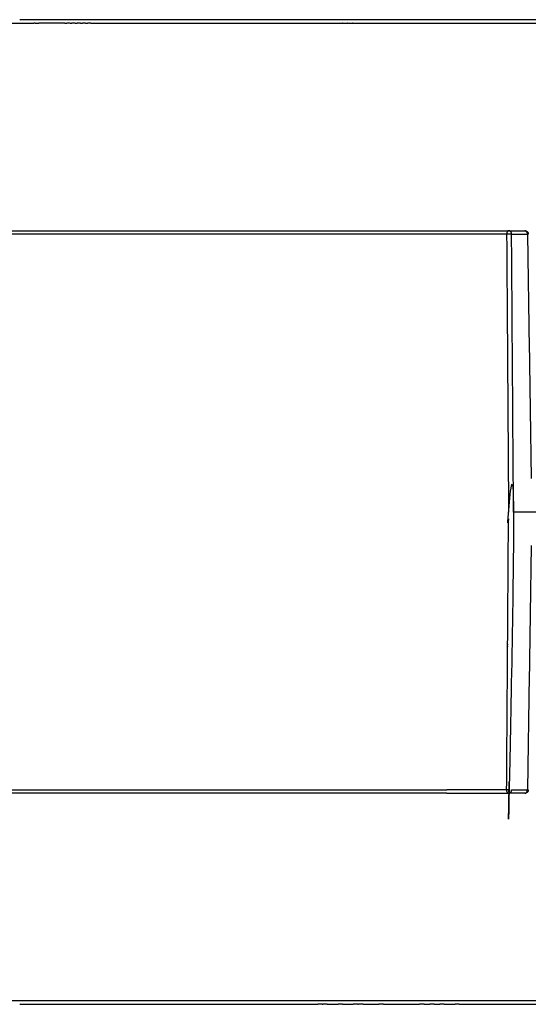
# Model space of a CAD drawing. Header units: millimetres. Extents: x 1996 to 2725, y 0 to 1624.
# Tile 2 of 6: x 2360 to 2502, y 0 to 274. Entities that reach past the tile are written whole.
import ezdxf

# ---------------------------------------------------------------- set-up
doc = ezdxf.new("R2010")
doc.units = ezdxf.units.MM
doc.header["$MEASUREMENT"] = 0
doc.layers.add('Crea2D$visibili$linee', color=7, linetype='Continuous', true_color=0x000000)
doc.layers.add('Default', color=7, linetype='Continuous', true_color=0x000000)

msp = doc.modelspace()

# ---------------------------------------------------------------- linework, layer by layer
at = {"layer": 'Crea2D$visibili$linee'}
for points, degree in [([(2361.55, 274.4), (2360.98, 274.4), (2360.41, 274.4)], 2), ([(2361.74, 274.4), (2361.64, 274.4), (2361.55, 274.4)], 2), ([(2363, 274.4), (2362.37, 274.4), (2361.74, 274.4)], 2), ([(2363.22, 274.4), (2363.11, 274.4), (2363, 274.4)], 2), ([(2364.45, 274.4), (2363.84, 274.4), (2363.22, 274.4)], 2), ([(2364.7, 274.4), (2364.57, 274.4), (2364.45, 274.4)], 2), ([(2365.9, 274.4), (2365.3, 274.4), (2364.7, 274.4)], 2), ([(2366.31, 274.4), (2366.11, 274.4), (2365.9, 274.4)], 2), ([(2367.35, 274.4), (2366.83, 274.4), (2366.31, 274.4)], 2), ([(2367.79, 274.4), (2367.57, 274.4), (2367.35, 274.4)], 2), ([(2368.8, 274.4), (2368.3, 274.4), (2367.79, 274.4)], 2), ([(2369.26, 274.4), (2369.03, 274.4), (2368.8, 274.4)], 2), ([(2370.26, 274.4), (2369.76, 274.4), (2369.26, 274.4)], 2), ([(2370.74, 274.4), (2370.5, 274.4), (2370.26, 274.4)], 2), ([(2371.71, 274.4), (2371.22, 274.4), (2370.74, 274.4)], 2), ([(2372.21, 274.4), (2371.96, 274.4), (2371.71, 274.4)], 2), ([(2373.16, 274.4), (2372.68, 274.4), (2372.21, 274.4)], 2), ([(2373.68, 274.4), (2373.42, 274.4), (2373.16, 274.4)], 2), ([(2374.61, 274.4), (2374.15, 274.4), (2373.68, 274.4)], 2), ([(2375.16, 274.4), (2374.88, 274.4), (2374.61, 274.4)], 2), ([(2376.06, 274.4), (2375.61, 274.4), (2375.16, 274.4)], 2), ([(2376.63, 274.4), (2376.34, 274.4), (2376.06, 274.4)], 2), ([(2377.51, 274.4), (2377.07, 274.4), (2376.63, 274.4)], 2), ([(2378.1, 274.4), (2377.8, 274.4), (2377.51, 274.4)], 2), ([(2378.95, 274.4), (2378.53, 274.4), (2378.1, 274.4)], 2), ([(2379.57, 274.4), (2379.26, 274.4), (2378.95, 274.4)], 2), ([(2380.4, 274.4), (2379.98, 274.4), (2379.57, 274.4)], 2), ([(2381.03, 274.4), (2380.72, 274.4), (2380.4, 274.4)], 2), ([(2381.85, 274.4), (2381.44, 274.4), (2381.03, 274.4)], 2), ([(2382.5, 274.4), (2382.18, 274.4), (2381.85, 274.4)], 2), ([(2383.3, 274.4), (2382.9, 274.4), (2382.5, 274.4)], 2), ([(2383.97, 274.4), (2383.63, 274.4), (2383.3, 274.4)], 2), ([(2384.74, 274.4), (2384.36, 274.4), (2383.97, 274.4)], 2), ([(2385.43, 274.4), (2385.09, 274.4), (2384.74, 274.4)], 2), ([(2386.19, 274.4), (2385.81, 274.4), (2385.43, 274.4)], 2), ([(2386.9, 274.4), (2386.54, 274.4), (2386.19, 274.4)], 2), ([(2387.64, 274.4), (2387.27, 274.4), (2386.9, 274.4)], 2), ([(2388.36, 274.4), (2388, 274.4), (2387.64, 274.4)], 2), ([(2389.08, 274.4), (2388.72, 274.4), (2388.36, 274.4)], 2), ([(2389.83, 274.4), (2389.45, 274.4), (2389.08, 274.4)], 2), ([(2390.53, 274.4), (2390.18, 274.4), (2389.83, 274.4)], 2), ([(2391.29, 274.4), (2390.91, 274.4), (2390.53, 274.4)], 2), ([(2391.97, 274.4), (2391.63, 274.4), (2391.29, 274.4)], 2), ([(2392.75, 274.4), (2392.36, 274.4), (2391.97, 274.4)], 2), ([(2393.41, 274.4), (2393.08, 274.4), (2392.75, 274.4)], 2), ([(2394.21, 274.4), (2393.81, 274.4), (2393.41, 274.4)], 2), ([(2394.86, 274.4), (2394.53, 274.4), (2394.21, 274.4)], 2), ([(2395.67, 274.4), (2395.26, 274.4), (2394.86, 274.4)], 2), ([(2396.3, 274.4), (2395.99, 274.4), (2395.67, 274.4)], 2), ([(2397.13, 274.4), (2396.71, 274.4), (2396.3, 274.4)], 2), ([(2397.74, 274.4), (2397.44, 274.4), (2397.13, 274.4)], 2), ([(2398.59, 274.4), (2398.16, 274.4), (2397.74, 274.4)], 2), ([(2399.18, 274.4), (2398.89, 274.4), (2398.59, 274.4)], 2), ([(2400.05, 274.4), (2399.61, 274.4), (2399.18, 274.4)], 2), ([(2400.62, 274.4), (2400.33, 274.4), (2400.05, 274.4)], 2), ([(2401.51, 274.4), (2401.06, 274.4), (2400.62, 274.4)], 2), ([(2402.06, 274.4), (2401.78, 274.4), (2401.51, 274.4)], 2), ([(2402.96, 274.4), (2402.51, 274.4), (2402.06, 274.4)], 2), ([(2403.5, 274.4), (2403.23, 274.4), (2402.96, 274.4)], 2), ([(2404.42, 274.4), (2403.96, 274.4), (2403.5, 274.4)], 2), ([(2404.93, 274.4), (2404.68, 274.4), (2404.42, 274.4)], 2), ([(2405.87, 274.4), (2405.4, 274.4), (2404.93, 274.4)], 2), ([(2406.37, 274.4), (2406.12, 274.4), (2405.87, 274.4)], 2), ([(2407.33, 274.4), (2406.85, 274.4), (2406.37, 274.4)], 2), ([(2407.81, 274.4), (2407.57, 274.4), (2407.33, 274.4)], 2), ([(2408.78, 274.4), (2408.29, 274.4), (2407.81, 274.4)], 2), ([(2409.24, 274.4), (2409.01, 274.4), (2408.78, 274.4)], 2), ([(2410.23, 274.4), (2409.74, 274.4), (2409.24, 274.4)], 2), ([(2410.68, 274.4), (2410.45, 274.4), (2410.23, 274.4)], 2), ([(2411.68, 274.4), (2411.18, 274.4), (2410.68, 274.4)], 2), ([(2412.11, 274.4), (2411.9, 274.4), (2411.68, 274.4)], 2), ([(2413.13, 274.4), (2412.62, 274.4), (2412.11, 274.4)], 2), ([(2413.54, 274.4), (2413.34, 274.4), (2413.13, 274.4)], 2), ([(2414.58, 274.4), (2414.06, 274.4), (2413.54, 274.4)], 2), ([(2414.97, 274.4), (2414.78, 274.4), (2414.58, 274.4)], 2), ([(2416.03, 274.4), (2415.5, 274.4), (2414.97, 274.4)], 2), ([(2416.41, 274.4), (2416.22, 274.4), (2416.03, 274.4)], 2), ([(2417.48, 274.4), (2416.94, 274.4), (2416.41, 274.4)], 2), ([(2417.84, 274.4), (2417.66, 274.4), (2417.48, 274.4)], 2), ([(2418.93, 274.4), (2418.38, 274.4), (2417.84, 274.4)], 2), ([(2419.27, 274.4), (2419.1, 274.4), (2418.93, 274.4)], 2), ([(2420.37, 274.4), (2419.82, 274.4), (2419.27, 274.4)], 2), ([(2420.7, 274.4), (2420.54, 274.4), (2420.37, 274.4)], 2), ([(2421.82, 274.4), (2421.26, 274.4), (2420.7, 274.4)], 2), ([(2422.13, 274.4), (2421.97, 274.4), (2421.82, 274.4)], 2), ([(2423.27, 274.4), (2422.7, 274.4), (2422.13, 274.4)], 2), ([(2423.56, 274.4), (2423.41, 274.4), (2423.27, 274.4)], 2), ([(2424.71, 274.4), (2424.13, 274.4), (2423.56, 274.4)], 2), ([(2424.98, 274.4), (2424.85, 274.4), (2424.71, 274.4)], 2), ([(2426.15, 274.4), (2425.57, 274.4), (2424.98, 274.4)], 2), ([(2426.41, 274.4), (2426.28, 274.4), (2426.15, 274.4)], 2), ([(2427.6, 274.4), (2427, 274.4), (2426.41, 274.4)], 2), ([(2427.84, 274.4), (2427.72, 274.4), (2427.6, 274.4)], 2), ([(2429.04, 274.4), (2428.44, 274.4), (2427.84, 274.4)], 2), ([(2429.26, 274.4), (2429.15, 274.4), (2429.04, 274.4)], 2), ([(2430.48, 274.4), (2429.87, 274.4), (2429.26, 274.4)], 2), ([(2430.69, 274.4), (2430.58, 274.4), (2430.48, 274.4)], 2), ([(2431.92, 274.4), (2431.3, 274.4), (2430.69, 274.4)], 2), ([(2432.11, 274.4), (2432.02, 274.4), (2431.92, 274.4)], 2), ([(2433.36, 274.4), (2432.74, 274.4), (2432.11, 274.4)], 2), ([(2433.54, 274.4), (2433.45, 274.4), (2433.36, 274.4)], 2), ([(2434.8, 274.4), (2434.17, 274.4), (2433.54, 274.4)], 2), ([(2434.96, 274.4), (2434.88, 274.4), (2434.8, 274.4)], 2), ([(2436.23, 274.4), (2435.6, 274.4), (2434.96, 274.4)], 2), ([(2436.38, 274.4), (2436.31, 274.4), (2436.23, 274.4)], 2), ([(2437.67, 274.4), (2437.03, 274.4), (2436.38, 274.4)], 2), ([(2437.81, 274.4), (2437.74, 274.4), (2437.67, 274.4)], 2), ([(2439.11, 274.4), (2438.46, 274.4), (2437.81, 274.4)], 2), ([(2439.23, 274.4), (2439.17, 274.4), (2439.11, 274.4)], 2), ([(2440.54, 274.4), (2439.89, 274.4), (2439.23, 274.4)], 2), ([(2440.65, 274.4), (2440.6, 274.4), (2440.54, 274.4)], 2), ([(2441.98, 274.4), (2441.31, 274.4), (2440.65, 274.4)], 2), ([(2442.07, 274.4), (2442.02, 274.4), (2441.98, 274.4)], 2), ([(2443.41, 274.4), (2442.74, 274.4), (2442.07, 274.4)], 2), ([(2443.49, 274.4), (2443.45, 274.4), (2443.41, 274.4)], 2), ([(2444.84, 274.4), (2444.17, 274.4), (2443.49, 274.4)], 2), ([(2444.91, 274.4), (2444.88, 274.4), (2444.84, 274.4)], 2), ([(2446.28, 274.4), (2445.59, 274.4), (2444.91, 274.4)], 2), ([(2446.33, 274.4), (2446.3, 274.4), (2446.28, 274.4)], 2), ([(2447.71, 274.4), (2447.02, 274.4), (2446.33, 274.4)], 2), ([(2447.74, 274.4), (2447.73, 274.4), (2447.71, 274.4)], 2), ([(2449.14, 274.4), (2448.44, 274.4), (2447.74, 274.4)], 2), ([(2449.16, 274.4), (2449.15, 274.4), (2449.14, 274.4)], 2), ([(2450.57, 274.4), (2449.86, 274.4), (2449.16, 274.4)], 2), ([(2450.58, 274.4), (2450.57, 274.4), (2450.57, 274.4)], 2), ([(2451.99, 274.4), (2451.28, 274.4), (2450.58, 274.4)], 2), ([(2452, 274.4), (2451.99, 274.4), (2451.99, 274.4)], 2), ([(2453.41, 274.4), (2452.7, 274.4), (2452, 274.4)], 2), ([(2453.42, 274.4), (2453.42, 274.4), (2453.41, 274.4)], 2), ([(2454.82, 274.4), (2454.12, 274.4), (2453.42, 274.4)], 2), ([(2454.85, 274.4), (2454.84, 274.4), (2454.82, 274.4)], 2), ([(2456.23, 274.4), (2455.54, 274.4), (2454.85, 274.4)], 2), ([(2456.28, 274.4), (2456.26, 274.4), (2456.23, 274.4)], 2), ([(2457.65, 274.4), (2456.96, 274.4), (2456.28, 274.4)], 2), ([(2457.7, 274.4), (2457.68, 274.4), (2457.65, 274.4)], 2), ([(2459.06, 274.4), (2458.38, 274.4), (2457.7, 274.4)], 2), ([(2459.13, 274.4), (2459.09, 274.4), (2459.06, 274.4)], 2), ([(2460.47, 274.4), (2459.8, 274.4), (2459.13, 274.4)], 2), ([(2460.55, 274.4), (2460.51, 274.4), (2460.47, 274.4)], 2), ([(2461.88, 274.4), (2461.22, 274.4), (2460.55, 274.4)], 2), ([(2461.98, 274.4), (2461.93, 274.4), (2461.88, 274.4)], 2), ([(2463.29, 274.4), (2462.63, 274.4), (2461.98, 274.4)], 2), ([(2463.4, 274.4), (2463.35, 274.4), (2463.29, 274.4)], 2), ([(2464.7, 274.4), (2464.05, 274.4), (2463.4, 274.4)], 2), ([(2464.82, 274.4), (2464.76, 274.4), (2464.7, 274.4)], 2), ([(2542.04, 274.4), (2503.43, 274.4), (2464.82, 274.4)], 2), ([(2364.69, 273.43), (2364.51, 273.43), (2364.34, 273.43)], 2), ([(2364.69, 273.43), (2365.24, 273.43), (2365.78, 273.43)], 2), ([(2373.02, 273.43), (2369.4, 273.43), (2365.78, 273.43)], 2), ([(2373.02, 273.43), (2373.27, 273.43), (2373.52, 273.43)], 2), ([(2374.46, 273.43), (2373.99, 273.43), (2373.52, 273.43)], 2), ([(2374.46, 273.43), (2374.73, 273.43), (2374.99, 273.43)], 2), ([(2375.91, 273.43), (2375.45, 273.43), (2374.99, 273.43)], 2), ([(2375.91, 273.43), (2376.18, 273.43), (2376.46, 273.43)], 2), ([(2377.36, 273.43), (2376.91, 273.43), (2376.46, 273.43)], 2), ([(2377.36, 273.43), (2377.64, 273.43), (2377.92, 273.43)], 2), ([(2378.8, 273.43), (2378.36, 273.43), (2377.92, 273.43)], 2), ([(2378.8, 273.43), (2379.1, 273.43), (2379.39, 273.43)], 2), ([(2380.25, 273.43), (2379.82, 273.43), (2379.39, 273.43)], 2), ([(2380.25, 273.43), (2403.9, 273.43), (2427.24, 273.43), (2450.27, 273.43)], 3), ([(2450.39, 273.43), (2450.33, 273.43), (2450.27, 273.43)], 2), ([(2450.39, 273.43), (2451.05, 273.43), (2451.7, 273.43)], 2), ([(2451.8, 273.43), (2451.75, 273.43), (2451.7, 273.43)], 2), ([(2451.8, 273.43), (2452.46, 273.43), (2453.13, 273.43)], 2), ([(2453.21, 273.43), (2453.17, 273.43), (2453.13, 273.43)], 2), ([(2453.21, 273.43), (2453.88, 273.43), (2454.55, 273.43)], 2), ([(2454.63, 273.43), (2454.59, 273.43), (2454.55, 273.43)], 2), ([(2454.63, 273.43), (2484.04, 273.43), (2512.98, 273.43), (2541.66, 273.43)], 3), ([(2495.74, 215.6), (2495.74, 215.6), (2495.74, 215.6)], 2), ([(2498.09, 137.2), (2497.91, 163), (2497.73, 188.81), (2497.55, 214.61)], 3), ([(2501.98, 214.61), (2502.33, 191.92), (2502.67, 169.22), (2503.02, 146.53)], 3), ([(2723.87, 137.2), (2610.98, 137.2), (2498.09, 137.2)], 2), ([(2503.02, 127.87), (2502.67, 105.18), (2502.33, 82.48), (2501.98, 59.79)], 3), ([(2479.51, 58.8), (2488.14, 58.8), (2496.76, 58.8)], 2), ([(2501.21, 58.8), (2499.02, 58.8), (2496.83, 58.8)], 2), ([(2497.55, 59.79), (2499.69, 59.79), (2501.83, 59.79)], 2), ([(2501.98, 59.79), (2501.91, 59.79), (2501.83, 59.79)], 2), ([(2360.41, 0), (2360.98, 0), (2361.55, 0)], 2), ([(2361.55, 0), (2361.64, 0), (2361.74, 0)], 2), ([(2361.74, 0), (2362.37, 0), (2363, 0)], 2), ([(2363, 0), (2363.11, 0), (2363.22, 0)], 2), ([(2363.22, 0), (2363.84, 0), (2364.45, 0)], 2), ([(2364.69, 0.97), (2364.51, 0.97), (2364.34, 0.97)], 2), ([(2364.45, 0), (2364.57, 0), (2364.7, 0)], 2), ([(2365.78, 0.97), (2365.24, 0.97), (2364.69, 0.97)], 2), ([(2364.7, 0), (2365.3, 0), (2365.9, 0)], 2), ([(2372.05, 0.97), (2368.92, 0.97), (2365.78, 0.97)], 2), ([(2365.9, 0), (2366.11, 0), (2366.31, 0)], 2), ([(2366.31, 0), (2366.83, 0), (2367.35, 0)], 2), ([(2367.35, 0), (2367.57, 0), (2367.79, 0)], 2), ([(2367.79, 0), (2368.3, 0), (2368.8, 0)], 2), ([(2368.8, 0), (2369.03, 0), (2369.26, 0)], 2), ([(2369.26, 0), (2369.76, 0), (2370.26, 0)], 2), ([(2370.26, 0), (2370.5, 0), (2370.74, 0)], 2), ([(2370.74, 0), (2371.22, 0), (2371.71, 0)], 2), ([(2371.71, 0), (2371.96, 0), (2372.21, 0)], 2), ([(2453.13, 0.97), (2426.52, 0.97), (2399.49, 0.97), (2372.05, 0.97)], 3), ([(2372.21, 0), (2372.68, 0), (2373.16, 0)], 2), ([(2373.16, 0), (2373.42, 0), (2373.68, 0)], 2), ([(2373.68, 0), (2374.15, 0), (2374.61, 0)], 2), ([(2374.61, 0), (2374.88, 0), (2375.16, 0)], 2), ([(2375.16, 0), (2375.61, 0), (2376.06, 0)], 2), ([(2376.06, 0), (2376.34, 0), (2376.63, 0)], 2), ([(2376.63, 0), (2377.07, 0), (2377.51, 0)], 2), ([(2377.51, 0), (2377.8, 0), (2378.1, 0)], 2), ([(2378.1, 0), (2378.53, 0), (2378.95, 0)], 2), ([(2378.95, 0), (2379.26, 0), (2379.57, 0)], 2), ([(2379.57, 0), (2379.98, 0), (2380.4, 0)], 2), ([(2380.4, 0), (2380.72, 0), (2381.03, 0)], 2), ([(2381.03, 0), (2381.44, 0), (2381.85, 0)], 2), ([(2381.85, 0), (2382.18, 0), (2382.5, 0)], 2), ([(2382.5, 0), (2382.9, 0), (2383.3, 0)], 2), ([(2383.3, 0), (2383.63, 0), (2383.97, 0)], 2), ([(2383.97, 0), (2384.36, 0), (2384.74, 0)], 2), ([(2384.74, 0), (2385.09, 0), (2385.43, 0)], 2), ([(2385.43, 0), (2385.81, 0), (2386.19, 0)], 2), ([(2386.19, 0), (2386.54, 0), (2386.9, 0)], 2), ([(2386.9, 0), (2387.27, 0), (2387.64, 0)], 2), ([(2387.64, 0), (2388, 0), (2388.36, 0)], 2), ([(2388.36, 0), (2388.72, 0), (2389.08, 0)], 2), ([(2389.08, 0), (2389.45, 0), (2389.83, 0)], 2), ([(2389.83, 0), (2390.18, 0), (2390.53, 0)], 2), ([(2390.53, 0), (2390.91, 0), (2391.29, 0)], 2), ([(2391.29, 0), (2391.63, 0), (2391.97, 0)], 2), ([(2391.97, 0), (2392.36, 0), (2392.75, 0)], 2), ([(2392.75, 0), (2393.08, 0), (2393.41, 0)], 2), ([(2393.41, 0), (2393.81, 0), (2394.21, 0)], 2), ([(2394.21, 0), (2394.53, 0), (2394.86, 0)], 2), ([(2394.86, 0), (2395.26, 0), (2395.67, 0)], 2), ([(2395.67, 0), (2395.99, 0), (2396.3, 0)], 2), ([(2396.3, 0), (2396.71, 0), (2397.13, 0)], 2), ([(2397.13, 0), (2397.44, 0), (2397.74, 0)], 2), ([(2397.74, 0), (2398.16, 0), (2398.59, 0)], 2), ([(2398.59, 0), (2398.89, 0), (2399.18, 0)], 2), ([(2399.18, 0), (2399.61, 0), (2400.05, 0)], 2), ([(2400.05, 0), (2400.33, 0), (2400.62, 0)], 2), ([(2400.62, 0), (2401.06, 0), (2401.51, 0)], 2), ([(2401.51, 0), (2401.78, 0), (2402.06, 0)], 2), ([(2402.06, 0), (2402.51, 0), (2402.96, 0)], 2), ([(2402.96, 0), (2403.23, 0), (2403.5, 0)], 2), ([(2403.5, 0), (2403.96, 0), (2404.42, 0)], 2), ([(2404.42, 0), (2404.68, 0), (2404.93, 0)], 2), ([(2404.93, 0), (2405.4, 0), (2405.87, 0)], 2), ([(2405.87, 0), (2406.12, 0), (2406.37, 0)], 2), ([(2406.37, 0), (2406.85, 0), (2407.33, 0)], 2), ([(2407.33, 0), (2407.57, 0), (2407.81, 0)], 2), ([(2407.81, 0), (2408.29, 0), (2408.78, 0)], 2), ([(2408.78, 0), (2409.01, 0), (2409.24, 0)], 2), ([(2409.24, 0), (2409.74, 0), (2410.23, 0)], 2), ([(2410.23, 0), (2410.45, 0), (2410.68, 0)], 2), ([(2410.68, 0), (2411.18, 0), (2411.68, 0)], 2), ([(2411.68, 0), (2411.9, 0), (2412.11, 0)], 2), ([(2412.11, 0), (2412.62, 0), (2413.13, 0)], 2), ([(2413.13, 0), (2413.34, 0), (2413.54, 0)], 2), ([(2413.54, 0), (2414.06, 0), (2414.58, 0)], 2), ([(2414.58, 0), (2414.78, 0), (2414.97, 0)], 2), ([(2414.97, 0), (2415.5, 0), (2416.03, 0)], 2), ([(2416.03, 0), (2416.22, 0), (2416.41, 0)], 2), ([(2416.41, 0), (2416.94, 0), (2417.48, 0)], 2), ([(2417.48, 0), (2417.66, 0), (2417.84, 0)], 2), ([(2417.84, 0), (2418.38, 0), (2418.93, 0)], 2), ([(2418.93, 0), (2419.1, 0), (2419.27, 0)], 2), ([(2419.27, 0), (2419.82, 0), (2420.37, 0)], 2), ([(2420.37, 0), (2420.54, 0), (2420.7, 0)], 2), ([(2420.7, 0), (2421.26, 0), (2421.82, 0)], 2), ([(2421.82, 0), (2421.97, 0), (2422.13, 0)], 2), ([(2422.13, 0), (2422.7, 0), (2423.27, 0)], 2), ([(2423.27, 0), (2423.41, 0), (2423.56, 0)], 2), ([(2423.56, 0), (2424.13, 0), (2424.71, 0)], 2), ([(2424.71, 0), (2424.85, 0), (2424.98, 0)], 2), ([(2424.98, 0), (2425.57, 0), (2426.15, 0)], 2), ([(2426.15, 0), (2426.28, 0), (2426.41, 0)], 2), ([(2426.41, 0), (2427, 0), (2427.6, 0)], 2), ([(2427.6, 0), (2427.72, 0), (2427.84, 0)], 2), ([(2427.84, 0), (2428.44, 0), (2429.04, 0)], 2), ([(2429.04, 0), (2429.15, 0), (2429.27, 0)], 2), ([(2429.27, 0), (2429.87, 0), (2430.48, 0)], 2), ([(2430.48, 0), (2430.59, 0), (2430.69, 0)], 2), ([(2430.69, 0), (2431.31, 0), (2431.92, 0)], 2), ([(2431.92, 0), (2432.02, 0), (2432.12, 0)], 2), ([(2432.12, 0), (2432.74, 0), (2433.36, 0)], 2), ([(2433.36, 0), (2433.45, 0), (2433.54, 0)], 2), ([(2433.54, 0), (2434.17, 0), (2434.8, 0)], 2), ([(2434.8, 0), (2434.88, 0), (2434.96, 0)], 2), ([(2434.96, 0), (2435.6, 0), (2436.23, 0)], 2), ([(2436.23, 0), (2436.31, 0), (2436.39, 0)], 2), ([(2436.39, 0), (2437.03, 0), (2437.67, 0)], 2), ([(2437.67, 0), (2437.74, 0), (2437.81, 0)], 2), ([(2437.81, 0), (2438.46, 0), (2439.11, 0)], 2), ([(2439.11, 0), (2439.17, 0), (2439.23, 0)], 2), ([(2439.23, 0), (2439.89, 0), (2440.54, 0)], 2), ([(2440.54, 0), (2440.6, 0), (2440.65, 0)], 2), ([(2440.65, 0), (2441.31, 0), (2441.98, 0)], 2), ([(2441.98, 0), (2442.02, 0), (2442.07, 0)], 2), ([(2442.07, 0), (2442.74, 0), (2443.41, 0)], 2), ([(2443.41, 0), (2443.45, 0), (2443.49, 0)], 2), ([(2444.7, 0), (2444.09, 0), (2443.49, 0)], 2), ([(2444.7, 0), (2444.77, 0), (2444.84, 0)], 2), ([(2444.84, 0), (2444.88, 0), (2444.91, 0)], 2), ([(2446.13, 0), (2445.52, 0), (2444.91, 0)], 2), ([(2446.13, 0), (2446.2, 0), (2446.28, 0)], 2), ([(2446.28, 0), (2446.3, 0), (2446.33, 0)], 2), ([(2446.33, 0), (2447.02, 0), (2447.71, 0)], 2), ([(2447.71, 0), (2447.73, 0), (2447.75, 0)], 2), ([(2447.75, 0), (2448.44, 0), (2449.14, 0)], 2), ([(2449.14, 0), (2449.15, 0), (2449.16, 0)], 2), ([(2450.42, 0), (2449.79, 0), (2449.16, 0)], 2), ([(2450.42, 0), (2450.49, 0), (2450.57, 0)], 2), ([(2450.57, 0), (2450.57, 0), (2450.58, 0)], 2), ([(2450.58, 0), (2451.29, 0), (2451.99, 0)], 2), ([(2451.99, 0), (2451.99, 0), (2452, 0)], 2), ([(2452, 0), (2452.7, 0), (2453.41, 0)], 2), ([(2453.21, 0.97), (2453.17, 0.97), (2453.13, 0.97)], 2), ([(2453.41, 0), (2453.42, 0), (2453.42, 0)], 2), ([(2454.71, 0), (2454.06, 0), (2453.42, 0)], 2), ([(2454.71, 0), (2454.76, 0), (2454.82, 0)], 2), ([(2454.82, 0), (2454.84, 0), (2454.85, 0)], 2), ([(2456.13, 0), (2455.49, 0), (2454.85, 0)], 2), ([(2456.13, 0), (2456.18, 0), (2456.23, 0)], 2), ([(2456.23, 0), (2456.26, 0), (2456.28, 0)], 2), ([(2456.28, 0), (2456.96, 0), (2457.65, 0)], 2), ([(2457.65, 0), (2457.68, 0), (2457.7, 0)], 2), ([(2457.7, 0), (2458.38, 0), (2459.06, 0)], 2), ([(2459.06, 0), (2459.09, 0), (2459.13, 0)], 2), ([(2459.13, 0), (2459.8, 0), (2460.47, 0)], 2), ([(2460.47, 0), (2460.51, 0), (2460.55, 0)], 2), ([(2461.83, 0), (2461.19, 0), (2460.55, 0)], 2), ([(2461.83, 0), (2461.86, 0), (2461.88, 0)], 2), ([(2461.88, 0), (2461.93, 0), (2461.98, 0)], 2), ([(2461.98, 0), (2462.64, 0), (2463.3, 0)], 2), ([(2463.3, 0), (2463.35, 0), (2463.4, 0)], 2), ([(2463.4, 0), (2464.05, 0), (2464.71, 0)], 2), ([(2464.71, 0), (2464.76, 0), (2464.82, 0)], 2), ([(2464.82, 0), (2468.37, 0), (2471.92, 0)], 2), ([(2473.15, 0), (2472.53, 0), (2471.92, 0)], 2), ([(2473.15, 0), (2473.95, 0), (2474.75, 0)], 2), ([(2475.96, 0), (2475.36, 0), (2474.75, 0)], 2), ([(2475.96, 0), (2476.77, 0), (2477.58, 0)], 2), ([(2478.77, 0), (2478.18, 0), (2477.58, 0)], 2), ([(2478.77, 0), (2480.3, 0), (2481.83, 0)], 2), ([(2482.97, 0), (2482.4, 0), (2481.83, 0)], 2), ([(2482.97, 0), (2512.51, 0), (2542.04, 0)], 2)]:
    msp.add_open_spline(points, degree=degree, dxfattribs=at)
for points, knots in [([(2270.16, 273.43), (2299.68, 273.43), (2329.75, 273.43), (2361.62, 273.43), (2362.98, 273.43), (2364.34, 273.43)], [-0.46261695, -0.46261695, -0.46261695, -0.46261695, -0.3724212, -0.3724212, -0.36840527, -0.36840527, -0.36840527, -0.36840527]), ([(2364.34, 0.97), (2362.98, 0.97), (2361.62, 0.97), (2328.77, 0.97), (2297.74, 0.97), (2236.88, 0.97), (2206.99, 0.97), (2177.37, 0.97)], [0.3684053, 0.3684053, 0.3684053, 0.3684053, 0.3724212, 0.3724212, 0.4655265, 0.4655265, 0.5586318, 0.5586318, 0.5586318, 0.5586318]), ([(2543.66, 0.97), (2543.46, 0.97), (2543.25, 0.97), (2513.45, 0.97), (2483.59, 0.97), (2453.21, 0.97)], [0.1855658, 0.1855658, 0.1855658, 0.1855658, 0.1862106, 0.1862106, 0.27922673, 0.27922673, 0.27922673, 0.27922673])]:
    msp.add_open_spline(points, degree=3, knots=knots, dxfattribs=at)
for points, weights in [([(2496.79, 215.6), (2496.17, 215.6), (2496.17, 214.6)], [1, 0.707107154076, 1]), ([(2497.55, 214.61), (2497.55, 215.6), (2496.79, 215.6)], [1, 0.710185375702, 1]), ([(2502.01, 214.61), (2501.99, 214.61), (2501.98, 214.61)], [0.980043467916, 0.989672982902, 1]), ([(2502.01, 214.61), (2502.02, 214.61), (2502.03, 214.61)], [0.990669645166, 0.986928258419, 0.983646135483]), ([(2502.04, 214.61), (2502.04, 214.61), (2502.03, 214.61)], [0.961673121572, 0.962912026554, 0.964164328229]), ([(2502.04, 214.61), (2502.06, 214.61), (2502.08, 214.61)], [0.982583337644, 0.976028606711, 0.971392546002]), ([(2502.09, 214.61), (2502.09, 214.61), (2502.08, 214.61)], [0.929504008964, 0.931286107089, 0.933106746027]), ([(2502.09, 214.61), (2502.1, 214.61), (2502.11, 214.61)], [0.970142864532, 0.968353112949, 0.966885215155]), ([(2502.11, 214.61), (2502.12, 214.61), (2502.13, 214.61)], [0.965788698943, 0.964496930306, 0.963503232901]), ([(2502.11, 214.61), (2502.11, 214.61), (2502.11, 214.61)], [0.915615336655, 0.917467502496, 0.919369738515]), ([(2502.13, 214.61), (2502.14, 214.61), (2502.15, 214.61)], [0.962678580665, 0.961838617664, 0.961282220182]), ([(2502.13, 214.61), (2502.13, 214.61), (2502.13, 214.61)], [0.903132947, 0.904950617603, 0.906827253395]), ([(2502.15, 214.61), (2502.16, 214.61), (2502.16, 214.61)], [0.960812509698, 0.960396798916, 0.960258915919]), ([(2502.15, 214.61), (2502.15, 214.61), (2502.15, 214.61)], [0.892015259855, 0.893715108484, 0.895479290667]), ([(2502.17, 214.61), (2502.17, 214.61), (2502.16, 214.61)], [0.882221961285, 0.883741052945, 0.885325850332]), ([(2502.17, 214.61), (2502.17, 214.61), (2502.18, 214.61)], [0.960190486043, 0.960190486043, 0.960471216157]), ([(2502.18, 214.61), (2502.19, 214.61), (2502.19, 214.61)], [0.960812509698, 0.961239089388, 0.961958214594]), ([(2502.18, 214.61), (2502.18, 214.61), (2502.18, 214.61)], [0.87371396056, 0.875008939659, 0.876366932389]), ([(2502.19, 214.61), (2502.2, 214.61), (2502.2, 214.61)], [0.962678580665, 0.963562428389, 0.964760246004]), ([(2502.19, 214.61), (2502.19, 214.61), (2502.19, 214.61)], [0.866453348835, 0.867499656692, 0.868602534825]), ([(2502.2, 214.61), (2502.21, 214.61), (2502.21, 214.61)], [0.965788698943, 0.967180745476, 0.968918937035]), ([(2502.2, 214.61), (2502.2, 214.61), (2502.2, 214.61)], [0.860403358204, 0.861194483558, 0.862032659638]), ([(2502.21, 214.62), (2502.21, 214.61), (2502.21, 214.61)], [1, 0.984657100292, 1]), ([(2502.21, 214.61), (2502.21, 214.61), (2502.21, 214.61)], [0.970142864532, 0.971322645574, 0.972642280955]), ([(2502.21, 214.61), (2502.21, 214.61), (2502.21, 214.61)], [0.855528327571, 0.85607507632, 0.856657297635]), ([(2496.17, 59.8), (2487.85, 59.8), (2479.53, 59.81)], [1, 0.999999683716, 1]), ([(2496.79, 58.8), (2496.17, 58.8), (2496.17, 59.8)], [1, 0.707107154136, 1]), ([(2496.79, 58.8), (2497.55, 58.8), (2497.55, 59.79)], [1, 0.71018537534, 1]), ([(2501.21, 58.8), (2501.97, 58.8), (2501.98, 59.79)], [1, 0.710185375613, 1]), ([(2501.98, 59.79), (2501.99, 59.79), (2502.01, 59.79)], [1, 0.989672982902, 0.980043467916]), ([(2502.03, 59.79), (2502.02, 59.79), (2502.01, 59.79)], [0.983646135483, 0.986928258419, 0.990669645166]), ([(2502.03, 59.79), (2502.04, 59.79), (2502.04, 59.79)], [0.964164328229, 0.962912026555, 0.961673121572]), ([(2502.08, 59.79), (2502.06, 59.79), (2502.04, 59.79)], [0.971392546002, 0.97602860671, 0.982583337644]), ([(2502.08, 59.79), (2502.09, 59.79), (2502.09, 59.79)], [0.933106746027, 0.931286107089, 0.929504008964]), ([(2502.11, 59.79), (2502.1, 59.79), (2502.09, 59.79)], [0.966885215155, 0.968353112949, 0.970142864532]), ([(2502.13, 59.79), (2502.12, 59.79), (2502.11, 59.79)], [0.9635032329, 0.964496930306, 0.965788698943]), ([(2502.11, 59.79), (2502.11, 59.79), (2502.11, 59.79)], [0.919369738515, 0.917467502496, 0.915615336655]), ([(2502.15, 59.79), (2502.14, 59.79), (2502.13, 59.79)], [0.961282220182, 0.961838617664, 0.962678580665]), ([(2502.13, 59.79), (2502.13, 59.79), (2502.13, 59.79)], [0.906827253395, 0.904950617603, 0.903132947]), ([(2502.16, 59.79), (2502.16, 59.79), (2502.15, 59.79)], [0.960258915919, 0.960396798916, 0.960812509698]), ([(2502.15, 59.79), (2502.15, 59.79), (2502.15, 59.79)], [0.895479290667, 0.893715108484, 0.892015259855]), ([(2502.16, 59.79), (2502.17, 59.79), (2502.17, 59.79)], [0.885325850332, 0.883741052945, 0.882221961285]), ([(2502.18, 59.79), (2502.17, 59.79), (2502.17, 59.79)], [0.960471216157, 0.960190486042, 0.960190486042]), ([(2502.19, 59.79), (2502.19, 59.79), (2502.18, 59.79)], [0.961958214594, 0.961239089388, 0.960812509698]), ([(2502.18, 59.79), (2502.18, 59.79), (2502.18, 59.79)], [0.876366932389, 0.875008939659, 0.87371396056]), ([(2502.2, 59.79), (2502.2, 59.79), (2502.19, 59.79)], [0.964760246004, 0.963562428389, 0.962678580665]), ([(2502.19, 59.79), (2502.19, 59.79), (2502.19, 59.79)], [0.868602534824, 0.867499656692, 0.866453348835]), ([(2502.21, 59.79), (2502.21, 59.79), (2502.2, 59.79)], [0.968874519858, 0.967162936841, 0.965788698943]), ([(2502.2, 59.79), (2502.2, 59.79), (2502.2, 59.79)], [0.862032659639, 0.86119448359, 0.860403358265]), ([(2502.21, 59.79), (2502.21, 59.79), (2502.21, 59.79)], [0.972445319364, 0.97115474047, 0.970000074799]), ([(2502.21, 59.79), (2502.21, 59.79), (2502.21, 59.79)], [0.856701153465, 0.856161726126, 0.855652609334]), ([(2502.21, 59.79), (2502.21, 59.79), (2502.21, 59.78)], [1, 0.98539069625, 1])]:
    msp.add_rational_spline(points, weights, degree=2, dxfattribs=at)
for points, weights, degree, knots in [([(2497.55, 214.61), (2497.09, 214.61), (2496.63, 214.6), (2496.17, 214.6), (2496.35, 188.8), (2496.53, 163), (2496.7, 137.2)], [1, 0.999993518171, 0.999993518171, 1, 1, 1, 1], 3, [0, 0, 0, 0, 1.381085, 1.381085, 1.381085, 78.782907, 78.782907, 78.782907, 78.782907]), ([(2497.55, 214.61), (2499.77, 214.61), (2501.98, 214.61), (2501.97, 215.6), (2501.21, 215.6)], [1, 1, 1, 0.710185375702, 1], 2, [2.56207, 2.56207, 2.56207, 3.56207, 3.56207, 5.124139, 5.124139, 5.124139]), ([(2501.26, 215.6), (2501.42, 215.59), (2501.57, 215.53), (2501.77, 215.46), (2501.92, 215.31), (2502.21, 215.02), (2502.21, 214.62)], [1, 0.98697504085, 1, 0.9787435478, 1, 0.925709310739, 1], 2, [0, 0, 0, 0.323151, 0.323151, 0.736258, 0.736258, 1.512038, 1.512038, 1.512038]), ([(2496.17, 59.8), (2496.63, 59.8), (2497.09, 59.79), (2497.55, 59.79), (2497.73, 85.59), (2497.91, 111.4), (2498.09, 137.2), (2497.68, 137.2), (2497.27, 137.2), (2496.86, 137.2), (2496.82, 137.2), (2496.78, 137.2), (2496.74, 137.2), (2496.73, 137.2), (2496.72, 137.2), (2496.7, 137.2), (2496.53, 111.4), (2496.35, 85.6), (2496.17, 59.8)], [1, 0.99999351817, 0.99999351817, 1, 1, 1, 1, 1, 1, 1, 1, 1, 1, 1, 1, 1, 1, 1, 1], 3, [0, 0, 0, 0, 1.381085, 1.381085, 1.381085, 2.381085, 2.381085, 2.381085, 3.607292, 3.607292, 3.607292, 3.696084, 3.696084, 3.696084, 3.727445, 3.727445, 3.727445, 81.129267, 81.129267, 81.129267, 81.129267]), ([(2502.21, 59.78), (2502.21, 59.6), (2502.14, 59.43), (2502.07, 59.24), (2501.92, 59.09), (2501.64, 58.82), (2501.26, 58.8)], [1, 0.983603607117, 1, 0.9787435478, 1, 0.933162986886, 1], 2, [0, 0, 0, 0.362672, 0.362672, 0.775779, 0.775779, 1.511144, 1.511144, 1.511144])]:
    msp.add_rational_spline(points, weights, degree=degree, knots=knots, dxfattribs=at)
at = {"layer": 'Default'}
for points in [[(2496.17, 214.6), (2018.46, 214.6)], [(2018.81, 215.6), (2501.21, 215.6)], [(2018.46, 59.8), (2479.53, 59.81)], [(2479.51, 58.8), (2032.59, 58.8)]]:
    msp.add_lwpolyline(points, dxfattribs=at)

doc.saveas('drawing.dxf')
